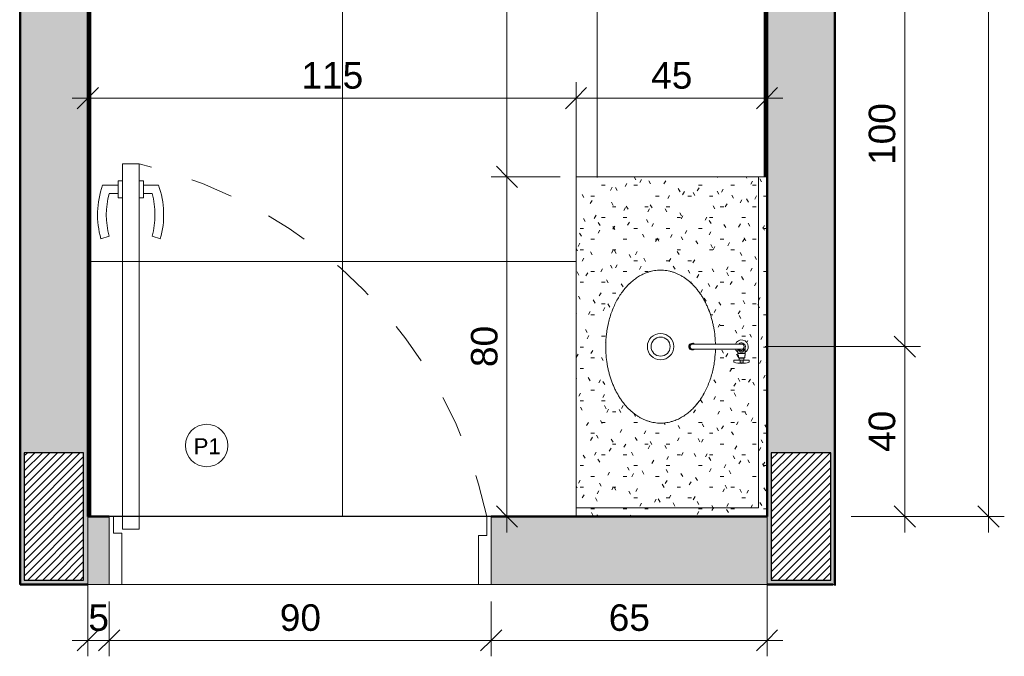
# Model space of a CAD drawing. Header units: metres. Extents: x 0.1 to 29.7, y -14.4 to 9.4.
# Tile 1 of 14: x 10.1 to 12.5, y -14.4 to -12.9. Entities that reach past the tile are written whole.
import ezdxf

# ---------------------------------------------------------------- set-up
doc = ezdxf.new("R2010")
doc.units = ezdxf.units.M
doc.linetypes.add('Projeção', pattern=[0.003969, 0.002381, -0.001587])
for name, color, linetype, lineweight in [('A-ANNO-DIMS', 7, 'Continuous', 9), ('A-ANNO-DIMS-25', 7, 'Continuous', 9), ('A-DETL-GENF', 7, 'Continuous', 5), ('A-DOOR', 7, 'Continuous', 5), ('A-DOOR-IDEN', 7, 'Continuous', 9), ('A-DOOR-OPNG', 7, 'Projeção', 5), ('A-FLOR-PATT', 7, 'Continuous', 5), ('A-WALL-PATT', 7, 'Continuous', 5), ('I-WALL', 7, 'Continuous', 5), ('P-SANR-FIXT', 7, 'Continuous', 5), ('Q-CASE', 7, 'Continuous', 5)]:
    doc.layers.add(name, color=color, linetype=linetype, lineweight=lineweight)
doc.layers.add('A-DETL', color=7, linetype='Continuous', lineweight=5, true_color=0x00a600)
doc.styles.add('Arial_3', font='arial.ttf', dxfattribs={"height": 0.0375})
doc.styles.add('Arial_5', font='arial.ttf', dxfattribs={"height": 0.0625})
doc.dimstyles.new('Com_linha__ref__contínua__-_Cor_Vermelha_Arial_2_5mm', dxfattribs={"dimscale": 0.3048, "dimtxt": 0.063766, "dimasz": 0.164042, "dimexe": 0.123031, "dimexo": 0.123031, "dimgap": 0.012303, "dimtad": 1, "dimdec": 1, "dimlfac": 100, "dimrnd": 0.1, "dimdsep": 46, "dimtxsty": 'Arial_5', "dimblk1": 'OBLIQUE', "dimblk2": 'OBLIQUE', "dimsah": 1, "dimcen": 0.09, "dimdle": 0.123031, "dimazin": 0, "dimtfac": 1, "dimtdec": 4, "dimtix": 1, "dimtmove": 0, "dimatfit": 3, "dimfxl": 1, "dimtvp": 1, "dimtolj": 1, "dimtzin": 0, "dimarcsym": 2})
doc.dimstyles.new('Com_linha__ref__contínua__-_Cor_Vermelha_Arial_2_5mm_1', dxfattribs={"dimscale": 0.3048, "dimtxt": 0.063766, "dimasz": 0.164042, "dimexe": 0.123031, "dimexo": 0.123031, "dimgap": 0.012303, "dimtad": 1, "dimdec": 1, "dimlfac": 100, "dimrnd": 0.1, "dimdsep": 46, "dimtxsty": 'Arial_5', "dimblk1": 'OBLIQUE', "dimblk2": 'OBLIQUE', "dimsah": 1, "dimcen": 0.09, "dimdle": 0.123031, "dimazin": 0, "dimtfac": 1, "dimtdec": 4, "dimtix": 1, "dimtmove": 2, "dimatfit": 3, "dimfxl": 1, "dimtvp": 1, "dimtolj": 1, "dimtzin": 0, "dimarcsym": 2})
pattern_1 = [(0, (-0.05, 0), (0.1016, 0.0254), [0.00838, -0.06782, 0.00838, -0.06782, -0.4064]), (0, (-0.05, 0), (0.1016, 0.0254), [-0.1524, 0.00838, -0.14402, 0.00838, -0.06782, -0.1778]), (0, (-0.05, 0), (0.1016, 0.0254), [-0.381, 0.00838, -0.04242, 0.00838, -0.11862]), (120, (-0.0119, 0.0127), (-0.072797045, 0.07528818), [0.00838, -0.06782, 0.00838, -0.06782, -0.4064]), (120, (-0.0119, 0.0127), (-0.072797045, 0.07528818), [-0.1524, 0.00838, -0.14402, 0.00838, -0.06782, -0.1778]), (120, (-0.0119, 0.0127), (-0.072797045, 0.07528818), [-0.381, 0.00838, -0.04242, 0.00838, -0.11862]), (240, (0.0008, 0.0635), (-0.028802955, -0.10068818), [0.00838, -0.06782, 0.00838, -0.06782, -0.4064]), (240, (0.0008, 0.0635), (-0.028802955, -0.10068818), [-0.1524, 0.00838, -0.14402, 0.00838, -0.06782, -0.1778]), (240, (0.0008, 0.0635), (-0.028802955, -0.10068818), [-0.381, 0.00838, -0.04242, 0.00838, -0.11862])]

# ---------------------------------------------------------------- blocks, each defined once
blk = doc.blocks.new('PORTA DE GIRO L_461-ELEV_50')
at = {"layer": 'A-DOOR'}
for p, q in [((-0.45, -0.08), (-0.45, 0.08)), ((0.45, 0.08), (0.45, -0.08)), ((-0.45, -0.08), (0.45, -0.08))]:
    blk.add_line(p, q, dxfattribs=at)
at = {"layer": 'A-DOOR', "lineweight": 15}
for p, q in [((-0.42, 0.08), (-0.42, -0.035)), ((0.42, 0.08), (0.42, -0.0407)), ((0.45, -0.08), (0.45, 0.08)), ((-0.44, -0.035), (-0.44, -0.08)), ((-0.42, -0.035), (-0.44, -0.035)), ((0.42, -0.0407), (0.44, -0.0407)), ((0.44, -0.0407), (0.44, -0.08)), ((0.3789, -0.0497), (0.3789, -0.9104)), ((0.4189, -0.0497), (0.3789, -0.0497)), ((0.4189, -0.9104), (0.4189, -0.0497)), ((0.44, -0.08), (0.45, -0.08)), ((0.3489, -0.7405), (0.3294, -0.7337)), ((0.45, -0.7405), (0.4695, -0.7337)), ((0.3689, -0.8305), (0.3789, -0.8305)), ((0.3689, -0.8705), (0.3689, -0.8305)), ((0.4289, -0.8304), (0.4189, -0.8304)), ((0.4289, -0.8704), (0.4289, -0.8304)), ((0.3689, -0.8405), (0.3489, -0.8405)), ((0.4289, -0.8404), (0.45, -0.8404)), ((0.3689, -0.8605), (0.3336, -0.8605)), ((0.3789, -0.8705), (0.3689, -0.8705)), ((0.4189, -0.8704), (0.4189, -0.9104)), ((0.4189, -0.8704), (0.4289, -0.8704)), ((0.4289, -0.8604), (0.4653, -0.8604)), ((0.3789, -0.9104), (0.4189, -0.9104)), ((0.4189, -0.9104), (0.3989, -0.9104))]:
    blk.add_line(p, q, dxfattribs=at)
for centre, radius, start, end in [((0.5319, -0.7905), 0.2103, 164.3286, 199.4386), ((0.5319, -0.7905), 0.1898, 164.7222, 195.2778), ((0.267, -0.7904), 0.1897, 344.7458, 15.2542), ((0.267, -0.7904), 0.2103, 340.5821, 15.6453)]:
    blk.add_arc(centre, radius, start, end, dxfattribs=at)
at = {"layer": 'A-DOOR-OPNG'}
blk.add_arc((0.629, 0.1553), 1.0946, 192.4129, 256.7914, dxfattribs=at)
blk = doc.blocks.new('TAMPO GRANITO2 - TAMPO GRANITO-2002902-ELEV_5')
at = {"layer": 'Q-CASE', "true_color": 0xa7a7a7}
h = blk.add_hatch(dxfattribs=at)
h.set_pattern_fill('FP_4', color=253, style=0, pattern_type=2)
h.set_pattern_definition(pattern_1)
h.paths.add_polyline_path([(-3.7532, -14.115), (-3.4337, -14.115), (-3.4337, -13.315), (-3.4537, -13.315), (-3.4537, -14.095), (-3.8837, -14.095), (-3.8837, -14.115)])
h = blk.add_hatch(dxfattribs=at)
h.set_pattern_fill('FP_4', color=253, style=0, pattern_type=2)
h.set_pattern_definition(pattern_1)
h.paths.add_polyline_path([(-3.8796, -14.095), (-3.4537, -14.0948), (-3.4537, -13.315), (-3.8837, -13.315), (-3.8837, -14.095), (-3.88, -14.095)])
h.paths.add_polyline_path([(-3.6844, -13.8952), (-3.6989, -13.8941), (-3.7132, -13.8907), (-3.7271, -13.8851), (-3.7405, -13.8774), (-3.7532, -13.8675), (-3.765, -13.8559), (-3.7758, -13.8424), (-3.7855, -13.8274), (-3.7939, -13.8109), (-3.8009, -13.7932), (-3.8064, -13.7745), (-3.8104, -13.7551), (-3.8129, -13.7353), (-3.8137, -13.715), (-3.8129, -13.6947), (-3.8104, -13.675), (-3.8064, -13.6555), (-3.8009, -13.6369), (-3.7939, -13.6192), (-3.7855, -13.6027), (-3.7758, -13.5877), (-3.765, -13.5742), (-3.7532, -13.5625), (-3.7405, -13.5527), (-3.7271, -13.545), (-3.7132, -13.5394), (-3.6989, -13.536), (-3.6844, -13.5349), (-3.6699, -13.536), (-3.6556, -13.5394), (-3.6417, -13.545), (-3.6283, -13.5527), (-3.6156, -13.5625), (-3.6038, -13.5742), (-3.593, -13.5877), (-3.5833, -13.6027), (-3.5749, -13.6192), (-3.5679, -13.6369), (-3.5623, -13.6555), (-3.5583, -13.675), (-3.5559, -13.6947), (-3.5551, -13.7089), (-3.5082, -13.7089), (-3.5063, -13.7055), (-3.5035, -13.7027), (-3.5002, -13.7007), (-3.4964, -13.6995), (-3.4915, -13.6995), (-3.4887, -13.7001), (-3.4849, -13.702), (-3.482, -13.7045), (-3.4798, -13.7076), (-3.4784, -13.7113), (-3.4779, -13.715), (-3.4784, -13.7189), (-3.4798, -13.7225), (-3.482, -13.7256), (-3.4849, -13.7282), (-3.4851, -13.7306), (-3.486, -13.7306), (-3.486, -13.7314), (-3.4851, -13.7314), (-3.4851, -13.7363), (-3.4862, -13.7363), (-3.4862, -13.7414), (-3.4893, -13.7414), (-3.4893, -13.7423), (-3.4883, -13.7423), (-3.4882, -13.7471), (-3.4754, -13.7473), (-3.4754, -13.7512), (-3.4759, -13.7519), (-3.4847, -13.7539), (-3.4937, -13.7546), (-3.5027, -13.7539), (-3.5114, -13.7519), (-3.5119, -13.7512), (-3.5119, -13.7471), (-3.4992, -13.7471), (-3.4991, -13.7423), (-3.4981, -13.7423), (-3.4981, -13.7414), (-3.5012, -13.7414), (-3.5014, -13.7363), (-3.5023, -13.7363), (-3.5023, -13.7314), (-3.5014, -13.7314), (-3.5014, -13.7306), (-3.5025, -13.7306), (-3.5025, -13.7282), (-3.5048, -13.7262), (-3.5068, -13.7239), (-3.5082, -13.7212), (-3.5553, -13.7212), (-3.5559, -13.7353), (-3.5583, -13.7551), (-3.5623, -13.7745), (-3.5688, -13.7955), (-3.5749, -13.8109), (-3.5833, -13.8274), (-3.593, -13.8424), (-3.6038, -13.8559), (-3.6156, -13.8676), (-3.6283, -13.8774), (-3.6417, -13.8851), (-3.6556, -13.8907), (-3.6699, -13.8941)])
at = {"layer": 'Q-CASE'}
for p, q in [((-3.8837, -13.315), (-3.8837, -14.095)), ((-3.4537, -13.315), (-3.8837, -13.315)), ((-3.4337, -13.315), (-3.4537, -13.315)), ((-3.4537, -13.315), (-3.4537, -14.095)), ((-3.4537, -14.095), (-3.8837, -14.095)), ((-3.8837, -14.095), (-3.8837, -14.115))]:
    blk.add_line(p, q, dxfattribs=at)
for points, knots in [([(-3.8137, -13.715), (-3.8137, -13.7048), (-3.8127, -13.6896), (-3.8097, -13.6701), (-3.8066, -13.6555), (-3.8025, -13.6413), (-3.7977, -13.6279), (-3.792, -13.6148), (-3.7856, -13.6026), (-3.7785, -13.5912), (-3.7706, -13.5805), (-3.7623, -13.571), (-3.7533, -13.5623), (-3.7438, -13.5548), (-3.734, -13.5484), (-3.7237, -13.5432), (-3.7144, -13.5396), (-3.7061, -13.5374), (-3.6989, -13.5359), (-3.6916, -13.5351), (-3.6844, -13.5348), (-3.6772, -13.5351), (-3.6699, -13.5359), (-3.6627, -13.5374), (-3.6556, -13.5393), (-3.6486, -13.5418), (-3.6417, -13.5449), (-3.6348, -13.5485), (-3.6283, -13.5526), (-3.6218, -13.5573), (-3.6156, -13.5624), (-3.6095, -13.5681), (-3.6037, -13.5741), (-3.5982, -13.5806), (-3.5929, -13.5876), (-3.5879, -13.595), (-3.5832, -13.6027), (-3.5789, -13.6107), (-3.5749, -13.6191), (-3.5711, -13.6279), (-3.5678, -13.6368), (-3.5649, -13.646), (-3.5623, -13.6555), (-3.5601, -13.6652), (-3.5577, -13.6782), (-3.5559, -13.6927), (-3.5553, -13.7041), (-3.5552, -13.7089)], [-1, -1, -1, -1, -0.9464286, -0.9196429, -0.8928571, -0.8660714, -0.8392857, -0.8125, -0.7857143, -0.7589286, -0.7321429, -0.7053571, -0.6785714, -0.6517857, -0.625, -0.5982143, -0.5714286, -0.5535714, -0.5357143, -0.5178571, -0.5, -0.4821429, -0.4642857, -0.4464286, -0.4285714, -0.4107143, -0.3928571, -0.375, -0.3571429, -0.3392857, -0.3214286, -0.3035714, -0.2857143, -0.2678571, -0.25, -0.2321429, -0.2142857, -0.1964286, -0.1785714, -0.1607143, -0.1428571, -0.125, -0.1071429, -0.0892857, -0.0714286, -0.0357143, -0.0107737, -0.0107737, -0.0107737, -0.0107737]), ([(-3.5552, -13.7212), (-3.5554, -13.7294), (-3.5563, -13.7424), (-3.559, -13.76), (-3.5622, -13.7746), (-3.5662, -13.7888), (-3.5711, -13.8022), (-3.5768, -13.8153), (-3.5832, -13.8275), (-3.5903, -13.8389), (-3.5982, -13.8496), (-3.6065, -13.8591), (-3.6155, -13.8678), (-3.625, -13.8753), (-3.6348, -13.8816), (-3.6451, -13.8869), (-3.6544, -13.8904), (-3.6627, -13.8927), (-3.6699, -13.8941), (-3.6772, -13.895), (-3.6844, -13.8953), (-3.6916, -13.895), (-3.6989, -13.8941), (-3.7061, -13.8927), (-3.7132, -13.8908), (-3.7202, -13.8883), (-3.7271, -13.8852), (-3.7339, -13.8815), (-3.7405, -13.8774), (-3.7469, -13.8728), (-3.7532, -13.8677), (-3.7593, -13.862), (-3.765, -13.856), (-3.7706, -13.8495), (-3.7759, -13.8425), (-3.7809, -13.8351), (-3.7855, -13.8274), (-3.7899, -13.8194), (-3.7939, -13.8109), (-3.7976, -13.8022), (-3.8009, -13.7933), (-3.8039, -13.7841), (-3.8065, -13.7746), (-3.8087, -13.7649), (-3.8111, -13.7519), (-3.8131, -13.7354), (-3.8137, -13.7219), (-3.8137, -13.715)], [-0.9892279, -0.9892279, -0.9892279, -0.9892279, -0.9464286, -0.9196429, -0.8928571, -0.8660714, -0.8392857, -0.8125, -0.7857143, -0.7589286, -0.7321429, -0.7053571, -0.6785714, -0.6517857, -0.625, -0.5982143, -0.5714286, -0.5535714, -0.5357143, -0.5178571, -0.5, -0.4821429, -0.4642857, -0.4464286, -0.4285714, -0.4107143, -0.3928571, -0.375, -0.3571429, -0.3392857, -0.3214286, -0.3035714, -0.2857143, -0.2678571, -0.25, -0.2321429, -0.2142857, -0.1964286, -0.1785714, -0.1607143, -0.1428571, -0.125, -0.1071429, -0.0892857, -0.0714286, -0.0357143, 0, 0, 0, 0])]:
    blk.add_open_spline(points, degree=3, knots=knots, dxfattribs=at)
blk = doc.blocks.new('TORNEIRA DE MESA_ BICA MÓVEL_ BICA ALTA - 1167_C34_Cromado CR10-2217854-ELEV_5')
at = {"layer": 'P-SANR-FIXT'}
for p, q in [((0.0362, -0.0918), (0.0321, -0.0918)), ((0.0321, -0.0918), (0.0321, -0.1045)), ((-0.0061, -0.1245), (-0.0061, -0.11)), ((0.0016, -0.1012), (0.0131, -0.1012)), ((0.0061, -0.1245), (0.0061, -0.11)), ((0.0156, -0.1012), (0.0131, -0.1012)), ((0.0156, -0.1023), (0.0156, -0.1012)), ((0.0164, -0.1023), (0.0156, -0.1023)), ((0.0156, -0.1023), (0.0156, -0.1177)), ((0.0212, -0.1014), (0.0164, -0.1014)), ((0.0164, -0.1014), (0.0164, -0.1023)), ((0.0164, -0.1177), (0.0164, -0.1023)), ((0.0212, -0.1025), (0.0212, -0.1014)), ((0.0264, -0.1025), (0.0212, -0.1025)), ((0.0264, -0.1056), (0.0264, -0.1025)), ((0.0272, -0.1056), (0.0264, -0.1056)), ((0.0264, -0.1056), (0.0264, -0.1144)), ((0.0264, -0.1175), (0.0264, -0.1144)), ((0.0264, -0.1144), (0.0272, -0.1144)), ((0.0321, -0.1045), (0.0272, -0.1046)), ((0.0272, -0.1046), (0.0272, -0.1056)), ((0.0272, -0.1144), (0.0272, -0.1056)), ((0.0272, -0.1144), (0.0272, -0.1154)), ((0.0272, -0.1154), (0.0321, -0.1155)), ((0.0321, -0.1045), (0.0321, -0.1155)), ((0.0393, -0.1065), (0.0321, -0.1065)), ((0.0395, -0.1135), (0.0321, -0.1135)), ((0.0321, -0.1155), (0.0321, -0.1283)), ((-0.0061, -0.1245), (-0.0061, -0.2204)), ((0.0131, -0.1188), (0.0061, -0.1188)), ((0.0061, -0.2204), (0.0061, -0.1245)), ((0.0131, -0.1188), (0.0156, -0.1188)), ((0.0156, -0.1188), (0.0156, -0.1177)), ((0.0156, -0.1177), (0.0164, -0.1177)), ((0.0164, -0.1177), (0.0164, -0.1186)), ((0.0164, -0.1186), (0.0212, -0.1186)), ((0.0212, -0.1186), (0.0212, -0.1175)), ((0.0212, -0.1175), (0.0264, -0.1175)), ((0.0321, -0.1283), (0.0362, -0.1283)), ((-0.0061, -0.2204), (-0.0061, -0.2251)), ((0.0061, -0.2204), (0.0061, -0.2251))]:
    blk.add_line(p, q, dxfattribs=at)
for centre, radius, start, end in [((0.0362, -0.0925), 0.000702, 17.5666, 90), ((-0.0193, -0.11), 0.0588, 360, 17.5666), ((0, -0.11), 0.0158, 90, 247.169), ((0, -0.11), 0.00894, 313.2171, 226.7829), ((0, -0.11), 0.00612, 0, 180), ((0, -0.11), 0.0158, 33.7501, 90), ((-0.0003, -0.1204), 0.0193, 70.6394, 84.83), ((0.0013, -0.1137), 0.0125, 42.7237, 67.2763), ((0.0024, -0.1076), 0.0108, 290.089, 316.6245), ((0.0043, -0.1093), 0.00827, 316.6245, 355.3755), ((0.0049, -0.1104), 0.00765, 3.2763, 42.7237), ((-0.0193, -0.11), 0.0561, 356.4132, 3.5868), ((-0.0193, -0.11), 0.0588, 342.4334, 360), ((0, -0.11), 0.0158, 292.831, 326.2499), ((0.0362, -0.1275), 0.000702, 270, 342.4334), ((0.0026, -0.2262), 0.0105, 146.3261, 180), ((0, -0.2252), 0.00788, 151.5421, 28.4579), ((0, -0.2262), 0.00788, 180, 0.0265), ((0, -0.2251), 0.00612, 180, 360), ((-0.0026, -0.2262), 0.0105, 0.0199, 33.6739)]:
    blk.add_arc(centre, radius, start, end, dxfattribs=at)
blk = doc.blocks.new('CUBA OVAL DE EMBUTIR PEQUENA - L_59_17_Branco Gelo GE17-2754372-ELEV_5')
at = {"layer": 'P-SANR-FIXT'}
for radius in [0.0311, 0.0225]:
    blk.add_circle((0, 0.0025), radius, dxfattribs=at)
for points, knots in [([(0, 0.1318), (-0.0068, 0.1318), (-0.0204, 0.1312), (-0.0369, 0.1292), (-0.0499, 0.1268), (-0.0595, 0.1246), (-0.069, 0.122), (-0.0782, 0.1191), (-0.0871, 0.1157), (-0.0959, 0.112), (-0.1043, 0.108), (-0.1124, 0.1036), (-0.1201, 0.099), (-0.1274, 0.094), (-0.1344, 0.0887), (-0.1409, 0.0832), (-0.147, 0.0774), (-0.1526, 0.0713), (-0.1578, 0.065), (-0.1624, 0.0586), (-0.1665, 0.052), (-0.1701, 0.0452), (-0.1732, 0.0383), (-0.1757, 0.0313), (-0.1777, 0.0242), (-0.1791, 0.017), (-0.18, 0.0097), (-0.1803, 0.0025), (-0.18, -0.0047), (-0.1791, -0.012), (-0.1777, -0.0192), (-0.1754, -0.0275), (-0.1719, -0.0368), (-0.1666, -0.0471), (-0.1603, -0.0569), (-0.1527, -0.0664), (-0.1441, -0.0754), (-0.1345, -0.0837), (-0.1239, -0.0916), (-0.1125, -0.0987), (-0.1002, -0.1051), (-0.0872, -0.1108), (-0.0737, -0.1156), (-0.0596, -0.1197), (-0.045, -0.1229), (-0.0274, -0.1256), (-0.0143, -0.1265), (-0.0062, -0.1267)], [0, 0, 0, 0, 0.0357143, 0.0714286, 0.0892857, 0.1071429, 0.125, 0.1428571, 0.1607143, 0.1785714, 0.1964286, 0.2142857, 0.2321429, 0.25, 0.2678571, 0.2857143, 0.3035714, 0.3214286, 0.3392857, 0.3571429, 0.375, 0.3928571, 0.4107143, 0.4285714, 0.4464286, 0.4642857, 0.4821429, 0.5, 0.5178571, 0.5357143, 0.5535714, 0.5714286, 0.5982143, 0.625, 0.6517857, 0.6785714, 0.7053571, 0.7321429, 0.7589286, 0.7857143, 0.8125, 0.8392857, 0.8660714, 0.8928571, 0.9196429, 0.9464286, 0.9892263, 0.9892263, 0.9892263, 0.9892263]), ([(0.0062, -0.1267), (0.0109, -0.1266), (0.0224, -0.126), (0.0369, -0.1242), (0.0499, -0.1218), (0.0595, -0.1196), (0.069, -0.117), (0.0782, -0.1141), (0.0871, -0.1107), (0.0959, -0.107), (0.1043, -0.103), (0.1124, -0.0986), (0.1201, -0.094), (0.1274, -0.089), (0.1344, -0.0837), (0.1409, -0.0782), (0.147, -0.0724), (0.1526, -0.0663), (0.1578, -0.06), (0.1624, -0.0536), (0.1665, -0.047), (0.1701, -0.0402), (0.1732, -0.0333), (0.1757, -0.0263), (0.1777, -0.0192), (0.1791, -0.012), (0.18, -0.0047), (0.1803, 0.0025), (0.18, 0.0097), (0.1791, 0.017), (0.1777, 0.0242), (0.1754, 0.0325), (0.1719, 0.0418), (0.1666, 0.0521), (0.1603, 0.0619), (0.1527, 0.0714), (0.1441, 0.0804), (0.1345, 0.0887), (0.1239, 0.0966), (0.1125, 0.1037), (0.1002, 0.1101), (0.0872, 0.1158), (0.0737, 0.1206), (0.0596, 0.1247), (0.045, 0.1279), (0.0254, 0.1309), (0.0103, 0.1318), (0, 0.1318)], [0.0107737, 0.0107737, 0.0107737, 0.0107737, 0.0357143, 0.0714286, 0.0892857, 0.1071429, 0.125, 0.1428571, 0.1607143, 0.1785714, 0.1964286, 0.2142857, 0.2321429, 0.25, 0.2678571, 0.2857143, 0.3035714, 0.3214286, 0.3392857, 0.3571429, 0.375, 0.3928571, 0.4107143, 0.4285714, 0.4464286, 0.4642857, 0.4821429, 0.5, 0.5178571, 0.5357143, 0.5535714, 0.5714286, 0.5982143, 0.625, 0.6517857, 0.6785714, 0.7053571, 0.7321429, 0.7589286, 0.7857143, 0.8125, 0.8392857, 0.8660714, 0.8928571, 0.9196429, 0.9464286, 1, 1, 1, 1])]:
    blk.add_open_spline(points, degree=3, knots=knots, dxfattribs=at)
blk = doc.blocks.new('Linha de interrupção - Linha de interrupção-V2-ELEV_5')
at = {"layer": 'A-DETL-GENF'}
blk.add_line((-0.8636, 0), (-2.7851, 0), dxfattribs=at)
blk = doc.blocks.new('TAG - Porta - Ref_ Porta-2098603-ELEV_5')
at = {"layer": 'A-DOOR-IDEN'}
blk.add_circle((0, 0), 0.002, dxfattribs=at)
blk = doc.blocks.new('DIMBLOCK3-ELEV_5')
at = {"layer": 'A-ANNO-DIMS-25', "color": 242, "true_color": 0xbd2b2e, "transparency": 16777216}
for p, q in [((12.4183, -11.3575), (12.4183, -14.1525)), ((12.4183, -11.395), (12.3933, -11.37)), ((12.4183, -11.395), (12.0947, -11.395)), ((12.4183, -11.395), (12.4433, -11.42)), ((12.4183, -11.395), (12.4558, -11.395)), ((12.4183, -14.115), (12.3933, -14.09)), ((12.4183, -14.115), (12.0947, -14.115)), ((12.4183, -14.115), (12.4433, -14.14)), ((12.4183, -14.115), (12.4558, -14.115))]:
    blk.add_line(p, q, dxfattribs=at)
at = {"layer": 'A-ANNO-DIMS-25', "color": 0, "transparency": 16777216, "insert": (12.3334, -12.8271), "char_height": 0.0625, "width": 0.173052, "attachment_point": 1, "rotation": 90, "line_spacing_factor": 0.941778, "style": 'Arial_5'}
blk.add_mtext('272', dxfattribs=at)
blk = doc.blocks.new('_Oblique')
at = {"color": 0, "linetype": 'ByBlock', "lineweight": -2}
blk.add_line((-0.5, -0.5), (0.5, 0.5), dxfattribs=at)
blk = doc.blocks.new('DIMBLOCK4-ELEV_5')
at = {"layer": 'A-ANNO-DIMS-25', "color": 242, "true_color": 0xbd2b2e, "transparency": 16777216}
for p, q in [((11.2841, -11.3575), (11.2841, -13.315)), ((11.2841, -11.395), (11.2591, -11.37)), ((11.2841, -11.395), (11.2819, -11.395)), ((11.2841, -11.395), (11.3091, -11.42)), ((11.2841, -11.395), (11.3216, -11.395)), ((11.2841, -13.315), (11.2591, -13.29)), ((11.2841, -13.315), (11.2466, -13.315)), ((11.2841, -13.315), (11.3091, -13.34)), ((11.2841, -13.315), (11.4092, -13.315))]:
    blk.add_line(p, q, dxfattribs=at)
at = {"layer": 'A-ANNO-DIMS-25', "color": 0, "transparency": 16777216, "insert": (11.1992, -12.5233), "char_height": 0.0625, "width": 0.173052, "attachment_point": 1, "rotation": 90, "line_spacing_factor": 0.941778, "style": 'Arial_5'}
blk.add_mtext('192', dxfattribs=at)
blk = doc.blocks.new('DIMBLOCK5-ELEV_5')
at = {"layer": 'A-ANNO-DIMS-25', "color": 242, "true_color": 0xbd2b2e, "transparency": 16777216}
for p, q in [((11.2841, -13.315), (11.2591, -13.29)), ((11.2841, -13.315), (11.2466, -13.315)), ((11.2841, -13.315), (11.2841, -14.1525)), ((11.2841, -13.315), (11.3091, -13.34)), ((11.2841, -13.315), (11.4092, -13.315)), ((11.2841, -14.115), (11.2591, -14.09)), ((11.2841, -14.115), (11.2819, -14.115)), ((11.2841, -14.115), (11.3091, -14.14)), ((11.2841, -14.115), (11.3216, -14.115))]:
    blk.add_line(p, q, dxfattribs=at)
at = {"layer": 'A-ANNO-DIMS-25', "color": 0, "transparency": 16777216, "insert": (11.1992, -13.7631), "char_height": 0.0625, "width": 0.115368, "attachment_point": 1, "rotation": 90, "line_spacing_factor": 0.941778, "style": 'Arial_5'}
blk.add_mtext('80', dxfattribs=at)
blk = doc.blocks.new('DIMBLOCK6-ELEV_5')
at = {"layer": 'A-ANNO-DIMS-25', "color": 242, "true_color": 0xbd2b2e, "transparency": 16777216}
for p, q in [((10.2968, -13.1297), (10.2968, -13.0922)), ((10.2968, -13.1297), (10.3218, -13.1047)), ((11.4467, -13.1297), (11.4467, -13.0922)), ((11.4467, -13.1297), (11.4717, -13.1047)), ((10.2593, -13.1297), (11.4842, -13.1297)), ((10.2968, -13.1297), (10.2718, -13.1547)), ((10.2968, -13.1297), (10.2968, -13.1318)), ((11.4467, -13.1297), (11.4217, -13.1547)), ((11.4467, -13.1297), (11.4467, -13.3801))]:
    blk.add_line(p, q, dxfattribs=at)
at = {"layer": 'A-ANNO-DIMS-25', "color": 0, "transparency": 16777216, "insert": (10.7997, -13.0448), "char_height": 0.0625, "width": 0.173052, "attachment_point": 1, "line_spacing_factor": 0.941778, "style": 'Arial_5'}
blk.add_mtext('115', dxfattribs=at)
blk = doc.blocks.new('DIMBLOCK7-ELEV_5')
at = {"layer": 'A-ANNO-DIMS-25', "color": 242, "true_color": 0xbd2b2e, "transparency": 16777216}
for p, q in [((10.2968, -14.4069), (10.2968, -14.075)), ((10.3468, -14.4069), (10.3468, -14.3153)), ((10.2968, -14.4069), (10.3218, -14.3819)), ((10.3468, -14.4069), (10.3718, -14.3819)), ((10.2593, -14.4069), (10.3468, -14.4069)), ((10.2968, -14.4069), (10.2718, -14.4319)), ((10.2968, -14.4069), (10.2968, -14.4444)), ((10.3468, -14.4069), (10.3218, -14.4319)), ((10.3468, -14.4069), (10.3468, -14.4444))]:
    blk.add_line(p, q, dxfattribs=at)
at = {"layer": 'A-ANNO-DIMS-25', "color": 0, "transparency": 16777216, "insert": (10.2978, -14.322), "char_height": 0.0625, "width": 0.057684, "attachment_point": 1, "line_spacing_factor": 0.941778, "style": 'Arial_5'}
blk.add_mtext('5', dxfattribs=at)
blk = doc.blocks.new('DIMBLOCK8-ELEV_5')
at = {"layer": 'A-ANNO-DIMS-25', "color": 242, "true_color": 0xbd2b2e, "transparency": 16777216}
for p, q in [((10.3468, -14.4069), (10.3468, -14.3153)), ((11.2468, -14.4069), (11.2468, -14.3153)), ((10.3468, -14.4069), (10.3718, -14.3819)), ((11.2468, -14.4069), (11.2718, -14.3819)), ((10.3468, -14.4069), (10.3218, -14.4319)), ((10.3468, -14.4069), (11.2843, -14.4069)), ((10.3468, -14.4069), (10.3468, -14.4444)), ((11.2468, -14.4069), (11.2218, -14.4319)), ((11.2468, -14.4069), (11.2468, -14.4444))]:
    blk.add_line(p, q, dxfattribs=at)
at = {"layer": 'A-ANNO-DIMS-25', "color": 0, "transparency": 16777216, "insert": (10.7488, -14.322), "char_height": 0.0625, "width": 0.115368, "attachment_point": 1, "line_spacing_factor": 0.941778, "style": 'Arial_5'}
blk.add_mtext('90', dxfattribs=at)
blk = doc.blocks.new('DIMBLOCK10-ELEV_5')
at = {"layer": 'A-ANNO-DIMS-25', "color": 242, "true_color": 0xbd2b2e, "transparency": 16777216}
for p, q in [((11.4467, -13.1297), (11.4467, -13.0922)), ((11.4467, -13.1297), (11.4717, -13.1047)), ((11.8967, -13.1297), (11.8967, -13.0922)), ((11.8967, -13.1297), (11.9217, -13.1047)), ((11.4092, -13.1297), (11.9342, -13.1297)), ((11.4467, -13.1297), (11.4217, -13.1547)), ((11.4467, -13.1297), (11.4467, -13.2775)), ((11.8967, -13.1297), (11.8717, -13.1547)), ((11.8967, -13.1297), (11.8967, -13.1318))]:
    blk.add_line(p, q, dxfattribs=at)
at = {"layer": 'A-ANNO-DIMS-25', "color": 0, "transparency": 16777216, "insert": (11.6237, -13.0448), "char_height": 0.0625, "width": 0.115368, "attachment_point": 1, "line_spacing_factor": 0.941778, "style": 'Arial_5'}
blk.add_mtext('45', dxfattribs=at)
blk = doc.blocks.new('DIMBLOCK11-ELEV_5')
at = {"layer": 'A-ANNO-DIMS-25', "color": 242, "true_color": 0xbd2b2e, "transparency": 16777216}
for p, q in [((11.8967, -14.4069), (11.8967, -14.1138)), ((11.2468, -14.4069), (11.2468, -14.3153)), ((11.2468, -14.4069), (11.2718, -14.3819)), ((11.8967, -14.4069), (11.9217, -14.3819)), ((11.2093, -14.4069), (11.9342, -14.4069)), ((11.2468, -14.4069), (11.2218, -14.4319)), ((11.2468, -14.4069), (11.2468, -14.4444)), ((11.8967, -14.4069), (11.8717, -14.4319)), ((11.8967, -14.4069), (11.8967, -14.4444))]:
    blk.add_line(p, q, dxfattribs=at)
at = {"layer": 'A-ANNO-DIMS-25', "color": 0, "transparency": 16777216, "insert": (11.5237, -14.322), "char_height": 0.0625, "width": 0.115368, "attachment_point": 1, "line_spacing_factor": 0.941778, "style": 'Arial_5'}
blk.add_mtext('65', dxfattribs=at)
blk = doc.blocks.new('DIMBLOCK14-ELEV_5')
at = {"layer": 'A-ANNO-DIMS-25', "color": 242, "true_color": 0xbd2b2e, "transparency": 16777216}
for p, q in [((12.2212, -12.715), (12.1962, -12.69)), ((12.2212, -12.715), (11.9342, -12.715)), ((12.2212, -12.715), (12.2212, -13.715)), ((12.2212, -12.715), (12.2462, -12.74)), ((12.2212, -12.715), (12.2587, -12.715)), ((12.2212, -13.715), (12.1962, -13.69)), ((12.2212, -13.715), (11.8925, -13.715)), ((12.2212, -13.715), (12.2462, -13.74)), ((12.2212, -13.715), (12.2587, -13.715))]:
    blk.add_line(p, q, dxfattribs=at)
at = {"layer": 'A-ANNO-DIMS-25', "color": 0, "transparency": 16777216, "insert": (12.1363, -13.2871), "char_height": 0.0625, "width": 0.173052, "attachment_point": 1, "rotation": 90, "line_spacing_factor": 0.941778, "style": 'Arial_5'}
blk.add_mtext('100', dxfattribs=at)
blk = doc.blocks.new('DIMBLOCK15-ELEV_5')
at = {"layer": 'A-ANNO-DIMS-25', "color": 242, "true_color": 0xbd2b2e, "transparency": 16777216}
for p, q in [((12.2212, -13.715), (12.1962, -13.69)), ((12.2212, -13.715), (11.8925, -13.715)), ((12.2212, -13.715), (12.2212, -14.1525)), ((12.2212, -13.715), (12.2462, -13.74)), ((12.2212, -13.715), (12.2587, -13.715)), ((12.2212, -14.115), (12.1962, -14.09)), ((12.2212, -14.115), (12.0947, -14.115)), ((12.2212, -14.115), (12.2462, -14.14)), ((12.2212, -14.115), (12.2587, -14.115))]:
    blk.add_line(p, q, dxfattribs=at)
at = {"layer": 'A-ANNO-DIMS-25', "color": 0, "transparency": 16777216, "insert": (12.1363, -13.9631), "char_height": 0.0625, "width": 0.115368, "attachment_point": 1, "rotation": 90, "line_spacing_factor": 0.941778, "style": 'Arial_5'}
blk.add_mtext('40', dxfattribs=at)

msp = doc.modelspace()

# ---------------------------------------------------------------- hatches: boundary and pattern name
at = {"layer": 'A-DETL-GENF', "true_color": 0x464646}
h = msp.add_hatch(dxfattribs=at)
h.set_pattern_fill('FP_6', color=49, style=0, pattern_type=2)
h.set_pattern_definition([(45, (15.28043, 0), (-0.008838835, 0.008838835), [])])
h.paths.add_polyline_path([(11.9169, -14.2649), (12.0467, -14.2649), (12.0467, -13.9649), (11.9067, -13.9649), (11.9067, -14.2649)])
h.paths.add_polyline_path([(10.1467, -14.2649), (10.2867, -14.2649), (10.2867, -13.9649), (10.1467, -13.9649), (10.1467, -14.1249)])
h.paths.add_polyline_path([(12.0467, -11.545), (12.0467, -11.245), (11.9067, -11.245), (11.9067, -11.545)])
h.paths.add_polyline_path([(10.3221, -11.3849), (10.4467, -11.3849), (10.4467, -11.2449), (10.1467, -11.2449), (10.1467, -11.3849), (10.2968, -11.3849)])
at = {"layer": 'A-FLOR-PATT', "true_color": 0x787878}
h = msp.add_hatch(dxfattribs=at)
h.set_pattern_fill('FP_2', color=8, style=0, pattern_type=2)
h.set_pattern_definition([(270, (10.89643, -12.915), (0.6, 4e-17), []), (0, (10.89643, -12.915), (0, 0.6), [])])
h.paths.add_polyline_path([(10.3018, -14.115), (11.4467, -14.115), (11.4467, -13.315), (11.8917, -13.315), (11.8917, -12.8955), (11.8866, -12.9022), (11.8794, -12.9077), (11.871, -12.9112), (11.862, -12.9124), (11.7956, -12.9124), (11.7837, -12.9111), (11.7725, -12.9072), (11.7623, -12.9008), (11.7538, -12.8925), (11.7474, -12.8824), (11.7434, -12.8712), (11.7408, -12.8566), (11.5843, -12.8905), (11.5748, -12.8932), (11.55, -12.8972), (11.5257, -12.9009), (11.4933, -12.9031), (11.4612, -12.9026), (11.429, -12.8994), (11.3973, -12.8936), (11.3662, -12.8852), (11.3358, -12.8742), (11.3207, -12.8652), (11.3064, -12.8524), (11.3028, -12.848), (11.3012, -12.8465), (11.2897, -12.8337), (11.2799, -12.8195), (11.2719, -12.8042), (11.266, -12.7882), (11.2619, -12.7713), (11.2582, -12.7433), (11.2568, -12.715), (11.2585, -12.6848), (11.2619, -12.6588), (11.266, -12.6419), (11.2719, -12.6259), (11.2803, -12.6101), (11.2897, -12.5964), (11.3012, -12.5835), (11.3125, -12.5733), (11.3189, -12.5674), (11.3358, -12.557), (11.3662, -12.546), (11.3762, -12.5433), (11.383, -12.5409), (11.3897, -12.5396), (11.3973, -12.5376), (11.429, -12.5318), (11.4612, -12.5286), (11.4933, -12.5281), (11.5257, -12.5303), (11.5389, -12.5323), (11.552, -12.5331), (11.5772, -12.5376), (11.5987, -12.5438), (11.7409, -12.5746), (11.7442, -12.5567), (11.7497, -12.544), (11.7585, -12.5329), (11.7693, -12.5248), (11.7821, -12.5196), (11.7958, -12.5179), (11.862, -12.5179), (11.871, -12.5191), (11.8794, -12.5225), (11.8866, -12.528), (11.8917, -12.5344), (11.8917, -11.9347), (11.8753, -11.9335), (11.8735, -11.9329), (11.8722, -11.9316), (11.8716, -11.9297), (11.871, -11.9151), (11.8703, -11.9138), (11.8691, -11.913), (11.8683, -11.9129), (11.8445, -11.9111), (11.8428, -11.91), (11.8419, -11.9083), (11.8417, -11.9053), (11.8415, -11.9053), (11.841, -11.9058), (11.8392, -11.9056), (11.8388, -11.9045), (11.8388, -11.9012), (11.8322, -11.9012), (11.832, -11.9045), (11.831, -11.906), (11.8306, -11.9061), (11.8297, -11.9061), (11.8294, -11.927), (11.8291, -11.9275), (11.8277, -11.928), (11.8197, -11.9278), (11.8187, -11.926), (11.8187, -11.906), (11.8172, -11.906), (11.8162, -11.905), (11.8162, -11.9032), (11.8152, -11.9032), (11.8144, -11.895), (11.8152, -11.8869), (11.8162, -11.8869), (11.8162, -11.885), (11.8174, -11.884), (11.8187, -11.884), (11.8187, -11.8635), (11.8202, -11.8621), (11.8207, -11.862), (11.8277, -11.862), (11.8294, -11.863), (11.8297, -11.864), (11.8297, -11.884), (11.831, -11.8841), (11.8314, -11.8843), (11.8322, -11.8859), (11.8322, -11.8889), (11.8388, -11.8889), (11.839, -11.8848), (11.8395, -11.8843), (11.8413, -11.8845), (11.8417, -11.8852), (11.8417, -11.884), (11.8419, -11.8818), (11.8428, -11.88), (11.8445, -11.879), (11.8474, -11.8786), (11.8691, -11.877), (11.8703, -11.8763), (11.871, -11.875), (11.8711, -11.8743), (11.8718, -11.8594), (11.8727, -11.8577), (11.8735, -11.8571), (11.8753, -11.8565), (11.8917, -11.8554), (11.8917, -11.4), (10.3018, -11.4), (10.3018, -14.1125)])
at = {"layer": 'A-WALL-PATT', "true_color": 0x808080}
for points in [[(10.2867, -14.115), (10.2968, -14.115), (10.2968, -11.995), (10.1893, -11.995), (10.1893, -11.5947), (10.2968, -11.5947), (10.2968, -11.395), (10.1368, -11.395), (10.1368, -14.115), (10.1467, -14.115), (10.1467, -13.9649), (10.2867, -13.9649)], [(11.8967, -14.195), (11.9067, -14.195), (11.9067, -13.9649), (12.0467, -13.9649), (12.0467, -14.195), (12.0567, -14.195), (12.0567, -11.395), (12.0467, -11.395), (12.0467, -11.545), (11.9067, -11.545), (11.9067, -11.395), (11.8967, -11.395), (11.8967, -14.115)], [(10.1893, -14.275), (10.2968, -14.275), (10.2968, -14.115), (10.2867, -14.115), (10.2867, -14.2649), (10.1467, -14.2649), (10.1467, -14.115), (10.1368, -14.115), (10.1368, -14.275), (10.1467, -14.275)], [(11.9375, -14.275), (12.0567, -14.275), (12.0567, -14.195), (12.0467, -14.195), (12.0467, -14.2649), (11.9067, -14.2649), (11.9067, -14.195), (11.8967, -14.195), (11.8967, -14.275), (11.9067, -14.275)]]:
    msp.add_hatch(color=8, dxfattribs=at).paths.add_polyline_path(points)
h = msp.add_hatch(color=8, dxfattribs=at)
h.paths.add_polyline_path([(10.3468, -14.275), (10.3468, -14.115), (10.2968, -14.115), (10.2968, -14.275)])
h.paths.add_polyline_path([(11.8174, -14.275), (11.8967, -14.275), (11.8967, -14.115), (11.2468, -14.115), (11.2468, -14.275), (11.5772, -14.275)])
at = {"layer": 'I-WALL', "true_color": 0xc0c0c0}
msp.add_hatch(color=9, dxfattribs=at).paths.add_polyline_path([(10.2968, -14.115), (10.3018, -14.115), (10.3018, -11.395), (10.2968, -11.395), (10.2968, -12.7342)])
h = msp.add_hatch(color=9, dxfattribs=at)
h.paths.add_polyline_path([(11.8967, -13.315), (11.8967, -11.935), (11.8917, -11.9347), (11.8917, -13.315)])
h.paths.add_polyline_path([(11.8917, -11.8554), (11.8967, -11.855), (11.8967, -11.4), (11.8917, -11.4), (11.8917, -11.855)])

# ---------------------------------------------------------------- linework, layer by layer
at = {"layer": 'A-DETL', "color": 7, "lineweight": 50}
for p, q in [((10.1368, -11.235), (10.1368, -14.275)), ((12.0567, -11.235), (12.0567, -14.2779)), ((10.2968, -14.275), (10.1368, -14.275)), ((11.8967, -14.275), (12.0517, -14.275))]:
    msp.add_line(p, q, dxfattribs=at)
at = {"layer": 'A-DETL', "color": 7, "lineweight": 25}
for p, q in [((10.1467, -13.9649), (10.1467, -14.2649)), ((10.2867, -13.9649), (10.1467, -13.9649)), ((10.2867, -14.2649), (10.2867, -13.9649)), ((11.9067, -13.9649), (11.9067, -14.2649)), ((12.0467, -13.9649), (11.9067, -13.9649)), ((12.0467, -14.2649), (12.0467, -13.9649)), ((10.1467, -14.2649), (10.2867, -14.2649)), ((11.9067, -14.2649), (12.0467, -14.2649))]:
    msp.add_line(p, q, dxfattribs=at)
at = {"layer": 'I-WALL', "lineweight": 50}
for p, q in [((11.8967, -11.235), (11.8967, -14.115)), ((10.3018, -11.395), (10.3018, -14.115)), ((11.8917, -13.315), (11.8917, -11.9347)), ((10.2968, -14.115), (10.2968, -11.995)), ((10.3468, -14.115), (10.2968, -14.115)), ((11.8967, -14.115), (11.2468, -14.115))]:
    msp.add_line(p, q, dxfattribs=at)

# ---------------------------------------------------------------- block references
at = {"layer": 'A-DETL-GENF'}
msp.add_blockref('Linha de interrupção - Linha de interrupção-V2-ELEV_5', (12.9211, -14.275), dxfattribs=at)
at = {"layer": 'A-DOOR', "rotation": 180}
msp.add_blockref('PORTA DE GIRO L_461-ELEV_50', (10.7968, -14.195), dxfattribs=at)
at = {"layer": 'A-DOOR-IDEN', "xscale": 24.99999999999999, "yscale": 24.99999999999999, "zscale": 24.99999999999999}
msp.add_blockref('TAG - Porta - Ref_ Porta-2098603-ELEV_5', (10.5765, -13.9478), dxfattribs=at)
at = {"layer": 'P-SANR-FIXT'}
for name, p, rotation in [('CUBA OVAL DE EMBUTIR PEQUENA - L_59_17_Branco Gelo GE17-2754372-ELEV_5', (11.6485, -13.715), 89.99999999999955), ('TORNEIRA DE MESA_ BICA MÓVEL_ BICA ALTA - 1167_C34_Cromado CR10-2217854-ELEV_5', (11.9467, -13.715), 269.9999999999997)]:
    msp.add_blockref(name, p, dxfattribs=dict(at, rotation=rotation))
at = {"layer": 'Q-CASE'}
msp.add_blockref('TAMPO GRANITO2 - TAMPO GRANITO-2002902-ELEV_5', (15.3304, 0), dxfattribs=at)

# ---------------------------------------------------------------- texts
at = {"layer": 'A-DOOR-IDEN', "insert": (10.5458, -13.9308), "char_height": 0.0375, "width": 0.078165, "attachment_point": 1, "style": 'Arial_3'}
msp.add_mtext('P1', dxfattribs=at)

# ---------------------------------------------------------------- dimensions: what is measured, and where the dimension line sits
at = {"layer": 'A-ANNO-DIMS', "color": 242, "true_color": 0xbd2b2e}
dim = msp.add_linear_dim(base=(11.2841, -13.315), p1=(11.3194, -11.395), p2=(11.4467, -13.315), angle=90, dimstyle='Com_linha__ref__contínua__-_Cor_Vermelha_Arial_2_5mm_1', override={"dimpost": '<>', "dimfxl": 1.924216}, dxfattribs=at)
dim.commit()
dim.dimension.update_dxf_attribs({"geometry": 'DIMBLOCK4-ELEV_5', "text_midpoint": (11.2409, -12.4368), "dimtype": 160, "text_rotation": 90})
for base, p1, p2, override, picture, middle in [((12.4183, -14.115), (12.0621, -11.395), (12.0567, -14.115), {"dimpost": '<>', "dimfxl": 2.720005}, 'DIMBLOCK3-ELEV_5', (12.3831, -12.755)), ((12.2212, -13.715), (11.8967, -12.715), (11.855, -13.715), {"dimpost": '<>', "dimfxl": 1.000871}, 'DIMBLOCK14-ELEV_5', (12.1855, -13.215)), ((11.2841, -14.115), (11.4467, -13.315), (11.3194, -14.115), {"dimpost": '<>', "dimfxl": 0.810066}, 'DIMBLOCK5-ELEV_5', (11.2484, -13.715)), ((12.2212, -14.115), (11.855, -13.715), (12.0567, -14.115), {"dimpost": '<>', "dimfxl": 0.447999}, 'DIMBLOCK15-ELEV_5', (12.1855, -13.915))]:
    dim = msp.add_linear_dim(base=base, p1=p1, p2=p2, angle=90, dimstyle='Com_linha__ref__contínua__-_Cor_Vermelha_Arial_2_5mm', override=override, dxfattribs=at)
    dim.commit()
    dim.dimension.update_dxf_attribs({"geometry": picture, "text_midpoint": middle})
for base, p1, p2, override, picture, middle in [((11.4467, -13.1297), (10.2968, -13.0943), (11.4467, -13.4176), {"dimpost": '<>', "dimfxl": 1.194491}, 'DIMBLOCK6-ELEV_5', (10.8718, -13.094)), ((11.8967, -13.1297), (11.4467, -13.315), (11.8967, -13.0943), {"dimpost": '<>', "dimfxl": 0.501221}, 'DIMBLOCK10-ELEV_5', (11.6717, -13.0941)), ((10.3468, -14.4069), (10.2968, -14.0375), (10.3468, -14.275), {"dimpost": '<>', "dimfxl": 0.242784}, 'DIMBLOCK7-ELEV_5', (10.3218, -14.3714)), ((11.8967, -14.4069), (11.2468, -14.275), (11.8967, -14.0763), {"dimpost": '<>', "dimfxl": 0.679614}, 'DIMBLOCK11-ELEV_5', (11.5718, -14.3713)), ((11.2468, -14.4069), (10.3468, -14.275), (11.2468, -14.275), {"dimpost": '<>', "dimfxl": 0.9}, 'DIMBLOCK8-ELEV_5', (10.7968, -14.3713))]:
    dim = msp.add_linear_dim(base=base, p1=p1, p2=p2, dimstyle='Com_linha__ref__contínua__-_Cor_Vermelha_Arial_2_5mm', override=override, dxfattribs=at)
    dim.commit()
    dim.dimension.update_dxf_attribs({"geometry": picture, "text_midpoint": middle})

doc.saveas('drawing.dxf')
